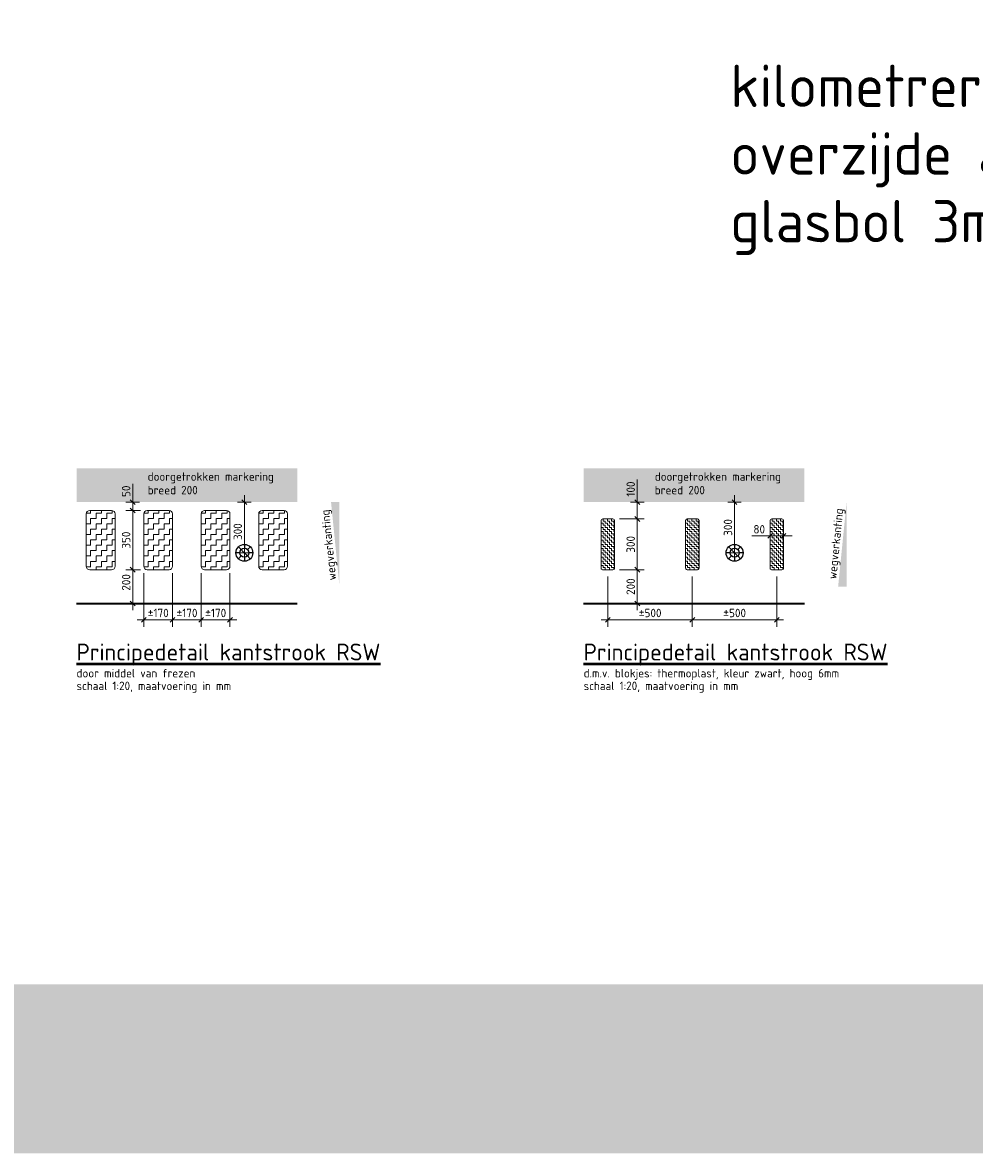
# Model space of a CAD drawing. Header units: metres. Extents: x -699 to 2316, y -1199 to 781.
# Tile 155 of 256: x -22.22 to -16.59, y -96.13 to -89.45. Entities that reach past the tile are written whole.
import ezdxf
from ezdxf.enums import TextEntityAlignment as Align

# ---------------------------------------------------------------- set-up
doc = ezdxf.new("R2010")
doc.units = ezdxf.units.M
doc.header["$PDMODE"] = 1
for name, color, linetype, lineweight in [('N-WA-IE-MEUBILAIR_WEGMEUBILAIR-S', 7, 'Continuous', 25), ('N-WA-VW-MARKERING_DYNAMISCH-G', 7, 'Continuous', 35), ('N-WE-VH-KANTVERHARDING-G', 210, 'Continuous', 35), ('N-WE-VW-MARKERING_LANGS_STREEP_DOORGETROKKEN_020-G', 7, 'Continuous', 18), ('X-XX-AL-M', 7, 'Continuous', 18), ('X-XX-AL-T25', 7, 'Continuous', 25), ('X-XX-AL-T50', 130, 'Continuous', 50)]:
    doc.layers.add(name, color=color, linetype=linetype, lineweight=lineweight)
doc.layers.add('X-XX-AL-TEKENBLAD_VIEWPORT-G', color=7, linetype='Continuous', lineweight=18, plot=False)
doc.styles.add('NLCS-ISO', font='NLCS-ISO.ttf')
doc.styles.add('rtw_iso', font='iso-rtw.shx')
doc.dimstyles.new('RTW-LGO-20-B', dxfattribs={"dimtxt": 0.05, "dimasz": 0.01, "dimexe": 0.04, "dimexo": 0.04, "dimgap": 0.014, "dimtad": 1, "dimdec": 0, "dimlfac": 1000, "dimzin": 0, "dimdsep": 46, "dimtxsty": 'rtw_iso', "dimblk1": 'RTW-TIC-V1', "dimblk2": 'RTW-TIC-V1', "dimsah": 1, "dimcen": 2.5, "dimdle": 2, "dimclrd": 8, "dimclre": 8, "dimclrt": 256, "dimaunit": 2, "dimadec": 6, "dimazin": 0, "dimtfac": 1, "dimtdec": 4, "dimtmove": 0, "dimatfit": 0, "dimldrblk": 'RTW-TIC-V1', "dimfxl": 1, "dimtolj": 1, "dimtzin": 0, "dimlwd": 18, "dimlwe": 18, "dimarcsym": 0})

# ---------------------------------------------------------------- blocks, each defined once
blk = doc.blocks.new('SIE-WEG_GLASBOLREFLECTOR-SO')
for p, q in [((-0.375, 0), (-0.199, 0)), ((-0.141, 0.141), (-0.265, 0.265)), ((0, 0.2), (0, 0.375)), ((0.142, 0.141), (0.265, 0.265)), ((0.201, 0), (0.375, 0)), ((-0.265, -0.266), (-0.141, -0.141)), ((0, -0.375), (0, -0.2)), ((0.265, -0.266), (0.142, -0.142))]:
    blk.add_line(p, q)
for centre, radius in [((0, 0), 0.375), ((0.001, 0), 0.2)]:
    blk.add_circle(centre, radius)
blk = doc.blocks.new('glasbol')
at = {"layer": 'N-WA-IE-MEUBILAIR_WEGMEUBILAIR-S'}
blk.add_blockref('SIE-WEG_GLASBOLREFLECTOR-SO', (-0.001, 0), dxfattribs=at)
blk = doc.blocks.new('RTW-TIC-V1')
at = {"color": 0, "lineweight": 18}
for p, q in [((0, 0), (-5, 0)), ((-1.41, -1.41), (1.41, 1.41)), ((0, 0), (0, 4)), ((0, 0), (4, 0)), ((0, 0), (0, -4))]:
    blk.add_line(p, q, dxfattribs=at)
blk = doc.blocks.new('*D396')
at = {"layer": 'Defpoints', "color": 0, "transparency": 16777216}
for p in [(-18.0056, -92.283), (-18.0056, -92.283), (-18.0056, -92.583)]:
    blk.add_point(p, dxfattribs=at)
at = {"layer": 'X-XX-AL-M', "color": 8, "lineweight": 18, "transparency": 16777216}
blk.add_line((-18.0056, -92.573), (-18.0056, -92.293), dxfattribs=at)
at = {"layer": 'X-XX-AL-M', "color": 8, "lineweight": 18, "transparency": 16777216, "xscale": 0.01, "yscale": 0.01, "zscale": 0.01}
for p, rotation in [((-18.0056, -92.283), 90), ((-18.0056, -92.583), 270)]:
    blk.add_blockref('RTW-TIC-V1', p, dxfattribs=dict(at, rotation=rotation))
at = {"layer": 'X-XX-AL-M', "transparency": 16777216, "insert": (-18.0446, -92.433), "char_height": 0.05, "attachment_point": 5, "rotation": 90, "style": 'NLCS-ISO'}
blk.add_mtext('\\A1;300', dxfattribs=at)
blk = doc.blocks.new('*D401')
at = {"layer": 'Defpoints', "color": 0, "transparency": 16777216}
for p in [(-17.7956, -92.483), (-17.7956, -92.483), (-17.7156, -92.483)]:
    blk.add_point(p, dxfattribs=at)
at = {"layer": 'X-XX-AL-M', "color": 8, "lineweight": 18, "transparency": 16777216}
for p, q in [((-17.8056, -92.483), (-17.9036, -92.483)), ((-17.7156, -92.483), (-17.7956, -92.483)), ((-17.7056, -92.483), (-17.6956, -92.483))]:
    blk.add_line(p, q, dxfattribs=at)
at = {"layer": 'X-XX-AL-M', "color": 8, "lineweight": 18, "transparency": 16777216, "xscale": 0.01, "yscale": 0.01, "zscale": 0.01}
blk.add_blockref('RTW-TIC-V1', (-17.7956, -92.483), dxfattribs=at)
at = {"layer": 'X-XX-AL-M', "color": 8, "lineweight": 18, "transparency": 16777216, "xscale": 0.01, "yscale": 0.01, "zscale": 0.01, "rotation": 180}
blk.add_blockref('RTW-TIC-V1', (-17.7156, -92.483), dxfattribs=at)
at = {"layer": 'X-XX-AL-M', "transparency": 16777216, "insert": (-17.8596, -92.444), "char_height": 0.05, "attachment_point": 5, "style": 'NLCS-ISO'}
blk.add_mtext('\\A1;80', dxfattribs=at)
blk = doc.blocks.new('*D402')
at = {"layer": 'Defpoints', "color": 0, "transparency": 16777216}
for p in [(-18.7256, -92.683), (-18.5861, -92.883), (-18.5811, -92.883)]:
    blk.add_point(p, dxfattribs=at)
at = {"layer": 'X-XX-AL-M', "color": 8, "lineweight": 18, "transparency": 16777216}
for p, q in [((-18.6856, -92.683), (-18.5411, -92.683)), ((-18.5811, -92.693), (-18.5811, -92.873)), ((-18.5461, -92.883), (-18.5411, -92.883))]:
    blk.add_line(p, q, dxfattribs=at)
at = {"layer": 'X-XX-AL-M', "color": 8, "lineweight": 18, "transparency": 16777216, "xscale": 0.01, "yscale": 0.01, "zscale": 0.01}
for p, rotation in [((-18.5811, -92.683), 90), ((-18.5811, -92.883), 270)]:
    blk.add_blockref('RTW-TIC-V1', p, dxfattribs=dict(at, rotation=rotation))
at = {"layer": 'X-XX-AL-M', "transparency": 16777216, "insert": (-18.6201, -92.783), "char_height": 0.05, "attachment_point": 5, "rotation": 90, "style": 'NLCS-ISO'}
blk.add_mtext('\\A1;200', dxfattribs=at)
blk = doc.blocks.new('*D403')
at = {"layer": 'Defpoints', "color": 0, "transparency": 16777216}
for p in [(-18.7256, -92.383), (-18.5811, -92.683), (-18.5811, -92.683)]:
    blk.add_point(p, dxfattribs=at)
at = {"layer": 'X-XX-AL-M', "color": 8, "lineweight": 18, "transparency": 16777216}
for p, q in [((-18.6856, -92.383), (-18.5411, -92.383)), ((-18.5811, -92.393), (-18.5811, -92.673))]:
    blk.add_line(p, q, dxfattribs=at)
at = {"layer": 'X-XX-AL-M', "color": 8, "lineweight": 18, "transparency": 16777216, "xscale": 0.01, "yscale": 0.01, "zscale": 0.01}
for p, rotation in [((-18.5811, -92.383), 90), ((-18.5811, -92.683), 270)]:
    blk.add_blockref('RTW-TIC-V1', p, dxfattribs=dict(at, rotation=rotation))
at = {"layer": 'X-XX-AL-M', "transparency": 16777216, "insert": (-18.6201, -92.533), "char_height": 0.05, "attachment_point": 5, "rotation": 90, "style": 'NLCS-ISO'}
blk.add_mtext('\\A1;300', dxfattribs=at)
blk = doc.blocks.new('*D404')
at = {"layer": 'Defpoints', "color": 0, "transparency": 16777216}
for p in [(-18.5811, -92.283), (-18.5811, -92.283), (-18.7256, -92.383)]:
    blk.add_point(p, dxfattribs=at)
at = {"layer": 'X-XX-AL-M', "color": 8, "lineweight": 18, "transparency": 16777216}
for p, q in [((-18.5811, -92.273), (-18.5811, -92.1496)), ((-18.5811, -92.383), (-18.5811, -92.283)), ((-18.6856, -92.383), (-18.5411, -92.383)), ((-18.5811, -92.393), (-18.5811, -92.403))]:
    blk.add_line(p, q, dxfattribs=at)
at = {"layer": 'X-XX-AL-M', "color": 8, "lineweight": 18, "transparency": 16777216, "xscale": 0.01, "yscale": 0.01, "zscale": 0.01}
for p, rotation in [((-18.5811, -92.283), 270), ((-18.5811, -92.383), 90)]:
    blk.add_blockref('RTW-TIC-V1', p, dxfattribs=dict(at, rotation=rotation))
at = {"layer": 'X-XX-AL-M', "transparency": 16777216, "insert": (-18.6201, -92.2061), "char_height": 0.05, "attachment_point": 5, "rotation": 90, "style": 'NLCS-ISO'}
blk.add_mtext('\\A1;100', dxfattribs=at)
blk = doc.blocks.new('*D405')
at = {"layer": 'Defpoints', "color": 0, "transparency": 16777216}
for p in [(-18.7556, -92.683), (-18.2556, -92.683), (-18.2556, -92.9798)]:
    blk.add_point(p, dxfattribs=at)
at = {"layer": 'X-XX-AL-M', "color": 8, "lineweight": 18, "transparency": 16777216}
for p, q in [((-18.7556, -92.723), (-18.7556, -93.0198)), ((-18.2556, -92.723), (-18.2556, -93.0198)), ((-18.7456, -92.9798), (-18.2656, -92.9798))]:
    blk.add_line(p, q, dxfattribs=at)
at = {"layer": 'X-XX-AL-M', "color": 8, "lineweight": 18, "transparency": 16777216, "xscale": 0.01, "yscale": 0.01, "zscale": 0.01, "rotation": 180}
blk.add_blockref('RTW-TIC-V1', (-18.7556, -92.9798), dxfattribs=at)
at = {"layer": 'X-XX-AL-M', "color": 8, "lineweight": 18, "transparency": 16777216, "xscale": 0.01, "yscale": 0.01, "zscale": 0.01}
blk.add_blockref('RTW-TIC-V1', (-18.2556, -92.9798), dxfattribs=at)
at = {"layer": 'X-XX-AL-M', "transparency": 16777216, "insert": (-18.5056, -92.9388), "char_height": 0.05, "attachment_point": 5, "style": 'NLCS-ISO'}
blk.add_mtext('\\A1;{\\H1.083x;±}500', dxfattribs=at)
blk = doc.blocks.new('*D406')
at = {"layer": 'Defpoints', "color": 0, "transparency": 16777216}
for p in [(-18.2556, -92.683), (-17.7556, -92.683), (-17.7556, -92.9798)]:
    blk.add_point(p, dxfattribs=at)
at = {"layer": 'X-XX-AL-M', "color": 8, "lineweight": 18, "transparency": 16777216}
for p, q in [((-18.2556, -92.723), (-18.2556, -93.0198)), ((-17.7556, -92.723), (-17.7556, -93.0198)), ((-18.2456, -92.9798), (-17.7656, -92.9798))]:
    blk.add_line(p, q, dxfattribs=at)
at = {"layer": 'X-XX-AL-M', "color": 8, "lineweight": 18, "transparency": 16777216, "xscale": 0.01, "yscale": 0.01, "zscale": 0.01, "rotation": 180}
blk.add_blockref('RTW-TIC-V1', (-18.2556, -92.9798), dxfattribs=at)
at = {"layer": 'X-XX-AL-M', "color": 8, "lineweight": 18, "transparency": 16777216, "xscale": 0.01, "yscale": 0.01, "zscale": 0.01}
blk.add_blockref('RTW-TIC-V1', (-17.7556, -92.9798), dxfattribs=at)
at = {"layer": 'X-XX-AL-M', "transparency": 16777216, "insert": (-18.0056, -92.9388), "char_height": 0.05, "attachment_point": 5, "style": 'NLCS-ISO'}
blk.add_mtext('\\A1;{\\H1.083x;±}500', dxfattribs=at)
blk = doc.blocks.new('*D420')
at = {"layer": 'Defpoints', "color": 0, "transparency": 16777216}
for p in [(-21.4806, -92.683), (-21.5711, -92.883), (-21.5661, -92.883)]:
    blk.add_point(p, dxfattribs=at)
at = {"layer": 'X-XX-AL-M', "color": 8, "lineweight": 18, "transparency": 16777216}
for p, q in [((-21.5206, -92.683), (-21.6061, -92.683)), ((-21.5661, -92.693), (-21.5661, -92.873)), ((-21.5311, -92.883), (-21.5261, -92.883))]:
    blk.add_line(p, q, dxfattribs=at)
at = {"layer": 'X-XX-AL-M', "color": 8, "lineweight": 18, "transparency": 16777216, "xscale": 0.01, "yscale": 0.01, "zscale": 0.01}
for p, rotation in [((-21.5661, -92.683), 90), ((-21.5661, -92.883), 270)]:
    blk.add_blockref('RTW-TIC-V1', p, dxfattribs=dict(at, rotation=rotation))
at = {"layer": 'X-XX-AL-M', "transparency": 16777216, "insert": (-21.6051, -92.758), "char_height": 0.05, "attachment_point": 5, "rotation": 90, "style": 'NLCS-ISO'}
blk.add_mtext('\\A1;200', dxfattribs=at)
blk = doc.blocks.new('*D421')
at = {"layer": 'Defpoints', "color": 0, "transparency": 16777216}
for p in [(-21.4806, -92.333), (-21.5661, -92.683), (-21.5661, -92.683)]:
    blk.add_point(p, dxfattribs=at)
at = {"layer": 'X-XX-AL-M', "color": 8, "lineweight": 18, "transparency": 16777216}
for p, q in [((-21.5206, -92.333), (-21.6061, -92.333)), ((-21.5661, -92.343), (-21.5661, -92.673))]:
    blk.add_line(p, q, dxfattribs=at)
at = {"layer": 'X-XX-AL-M', "color": 8, "lineweight": 18, "transparency": 16777216, "xscale": 0.01, "yscale": 0.01, "zscale": 0.01}
for p, rotation in [((-21.5661, -92.333), 90), ((-21.5661, -92.683), 270)]:
    blk.add_blockref('RTW-TIC-V1', p, dxfattribs=dict(at, rotation=rotation))
at = {"layer": 'X-XX-AL-M', "transparency": 16777216, "insert": (-21.6051, -92.508), "char_height": 0.05, "attachment_point": 5, "rotation": 90, "style": 'NLCS-ISO'}
blk.add_mtext('\\A1;350', dxfattribs=at)
blk = doc.blocks.new('*D422')
at = {"layer": 'Defpoints', "color": 0, "transparency": 16777216}
for p in [(-21.5661, -92.283), (-21.5661, -92.283), (-21.4806, -92.333)]:
    blk.add_point(p, dxfattribs=at)
at = {"layer": 'X-XX-AL-M', "color": 8, "lineweight": 18, "transparency": 16777216}
for p, q in [((-21.5661, -92.273), (-21.5661, -92.175)), ((-21.5661, -92.333), (-21.5661, -92.283)), ((-21.5206, -92.333), (-21.6061, -92.333)), ((-21.5661, -92.343), (-21.5661, -92.353))]:
    blk.add_line(p, q, dxfattribs=at)
at = {"layer": 'X-XX-AL-M', "color": 8, "lineweight": 18, "transparency": 16777216, "xscale": 0.01, "yscale": 0.01, "zscale": 0.01}
for p, rotation in [((-21.5661, -92.283), 270), ((-21.5661, -92.333), 90)]:
    blk.add_blockref('RTW-TIC-V1', p, dxfattribs=dict(at, rotation=rotation))
at = {"layer": 'X-XX-AL-M', "transparency": 16777216, "insert": (-21.6051, -92.219), "char_height": 0.05, "attachment_point": 5, "rotation": 90, "style": 'NLCS-ISO'}
blk.add_mtext('\\A1;50', dxfattribs=at)
blk = doc.blocks.new('*D423')
at = {"layer": 'Defpoints', "color": 0, "transparency": 16777216}
for p in [(-21.5006, -92.663), (-21.3306, -92.663), (-21.3306, -92.9798)]:
    blk.add_point(p, dxfattribs=at)
at = {"layer": 'X-XX-AL-M', "color": 8, "lineweight": 18, "transparency": 16777216}
for p, q in [((-21.5006, -92.703), (-21.5006, -93.0198)), ((-21.3306, -92.703), (-21.3306, -93.0198)), ((-21.4906, -92.9798), (-21.3406, -92.9798))]:
    blk.add_line(p, q, dxfattribs=at)
at = {"layer": 'X-XX-AL-M', "color": 8, "lineweight": 18, "transparency": 16777216, "xscale": 0.01, "yscale": 0.01, "zscale": 0.01, "rotation": 180}
blk.add_blockref('RTW-TIC-V1', (-21.5006, -92.9798), dxfattribs=at)
at = {"layer": 'X-XX-AL-M', "color": 8, "lineweight": 18, "transparency": 16777216, "xscale": 0.01, "yscale": 0.01, "zscale": 0.01}
blk.add_blockref('RTW-TIC-V1', (-21.3306, -92.9798), dxfattribs=at)
at = {"layer": 'X-XX-AL-M', "transparency": 16777216, "insert": (-21.4156, -92.9388), "char_height": 0.05, "attachment_point": 5, "style": 'NLCS-ISO'}
blk.add_mtext('\\A1;{\\H1.083x;±}170', dxfattribs=at)
blk = doc.blocks.new('*D424')
at = {"layer": 'Defpoints', "color": 0, "transparency": 16777216}
for p in [(-20.9056, -92.283), (-20.9056, -92.283), (-20.9056, -92.583)]:
    blk.add_point(p, dxfattribs=at)
at = {"layer": 'X-XX-AL-M', "color": 8, "lineweight": 18, "transparency": 16777216}
blk.add_line((-20.9056, -92.573), (-20.9056, -92.293), dxfattribs=at)
at = {"layer": 'X-XX-AL-M', "color": 8, "lineweight": 18, "transparency": 16777216, "xscale": 0.01, "yscale": 0.01, "zscale": 0.01}
for p, rotation in [((-20.9056, -92.283), 90), ((-20.9056, -92.583), 270)]:
    blk.add_blockref('RTW-TIC-V1', p, dxfattribs=dict(at, rotation=rotation))
at = {"layer": 'X-XX-AL-M', "transparency": 16777216, "insert": (-20.9446, -92.458), "char_height": 0.05, "attachment_point": 5, "rotation": 90, "style": 'NLCS-ISO'}
blk.add_mtext('\\A1;300', dxfattribs=at)
blk = doc.blocks.new('*D425')
at = {"layer": 'Defpoints', "color": 0, "transparency": 16777216}
for p in [(-21.3306, -92.663), (-21.1606, -92.663), (-21.1606, -92.9798)]:
    blk.add_point(p, dxfattribs=at)
at = {"layer": 'X-XX-AL-M', "color": 8, "lineweight": 18, "transparency": 16777216}
for p, q in [((-21.3306, -92.703), (-21.3306, -93.0198)), ((-21.1606, -92.703), (-21.1606, -93.0198)), ((-21.3206, -92.9798), (-21.1706, -92.9798))]:
    blk.add_line(p, q, dxfattribs=at)
at = {"layer": 'X-XX-AL-M', "color": 8, "lineweight": 18, "transparency": 16777216, "xscale": 0.01, "yscale": 0.01, "zscale": 0.01, "rotation": 180}
blk.add_blockref('RTW-TIC-V1', (-21.3306, -92.9798), dxfattribs=at)
at = {"layer": 'X-XX-AL-M', "color": 8, "lineweight": 18, "transparency": 16777216, "xscale": 0.01, "yscale": 0.01, "zscale": 0.01}
blk.add_blockref('RTW-TIC-V1', (-21.1606, -92.9798), dxfattribs=at)
at = {"layer": 'X-XX-AL-M', "transparency": 16777216, "insert": (-21.2456, -92.9388), "char_height": 0.05, "attachment_point": 5, "style": 'NLCS-ISO'}
blk.add_mtext('\\A1;{\\H1.083x;±}170', dxfattribs=at)
blk = doc.blocks.new('*D426')
at = {"layer": 'Defpoints', "color": 0, "transparency": 16777216}
for p in [(-21.1606, -92.663), (-20.9906, -92.663), (-20.9906, -92.9798)]:
    blk.add_point(p, dxfattribs=at)
at = {"layer": 'X-XX-AL-M', "color": 8, "lineweight": 18, "transparency": 16777216}
for p, q in [((-21.1606, -92.703), (-21.1606, -93.0198)), ((-20.9906, -92.703), (-20.9906, -93.0198)), ((-21.1506, -92.9798), (-21.0006, -92.9798))]:
    blk.add_line(p, q, dxfattribs=at)
at = {"layer": 'X-XX-AL-M', "color": 8, "lineweight": 18, "transparency": 16777216, "xscale": 0.01, "yscale": 0.01, "zscale": 0.01, "rotation": 180}
blk.add_blockref('RTW-TIC-V1', (-21.1606, -92.9798), dxfattribs=at)
at = {"layer": 'X-XX-AL-M', "color": 8, "lineweight": 18, "transparency": 16777216, "xscale": 0.01, "yscale": 0.01, "zscale": 0.01}
blk.add_blockref('RTW-TIC-V1', (-20.9906, -92.9798), dxfattribs=at)
at = {"layer": 'X-XX-AL-M', "transparency": 16777216, "insert": (-21.0756, -92.9388), "char_height": 0.05, "attachment_point": 5, "style": 'NLCS-ISO'}
blk.add_mtext('\\A1;{\\H1.083x;±}170', dxfattribs=at)

msp = doc.modelspace()

# ---------------------------------------------------------------- hatches: boundary and pattern name
at = {"layer": 'N-WA-VW-MARKERING_DYNAMISCH-G', "lineweight": 9}
h = msp.add_hatch(color=8, dxfattribs=at)
h.dxf.hatch_style = 1
h.paths.add_polyline_path([(-20.3428, -92.283), (-20.3928, -92.283), (-20.3428, -92.783)])
h = msp.add_hatch(color=8, dxfattribs=at)
h.dxf.hatch_style = 1
h.paths.add_polyline_path([(-17.3428, -92.783), (-17.3928, -92.783), (-17.3428, -92.283)])
h = msp.add_hatch(dxfattribs=at)
h.set_pattern_fill('ZIGZAG', color=8, scale=0.01, angle=50.39495, style=0)
h.set_pattern_definition([(1e-09, (277485.059655, -444242.431042), (0.0317499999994, 0.0317500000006), [0.03175, -0.03175]), (90, (277485.091405, -444242.431042), (-0.0317500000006, 0.0317499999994), [0.03175, -0.03175])])
edge = h.paths.add_edge_path()
edge.add_line((-21.8206, -92.333), (-21.6906, -92.333))
edge.add_arc((-21.6906, -92.353), 0.02, 0, 90, ccw=False)
edge.add_line((-21.6706, -92.353), (-21.6706, -92.663))
edge.add_arc((-21.6906, -92.663), 0.02, 270, 360, ccw=False)
edge.add_line((-21.6906, -92.683), (-21.8206, -92.683))
edge.add_arc((-21.8206, -92.663), 0.02, 180, 270, ccw=False)
edge.add_line((-21.8406, -92.663), (-21.8406, -92.353))
edge.add_arc((-21.8206, -92.353), 0.02, 90, 180, ccw=False)
h = msp.add_hatch(dxfattribs=at)
h.set_pattern_fill('ZIGZAG', color=8, scale=0.01, angle=50.39495, style=0)
h.set_pattern_definition([(1e-09, (277485.399655, -444242.431042), (0.0317499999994, 0.0317500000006), [0.03175, -0.03175]), (90, (277485.431405, -444242.431042), (-0.0317500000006, 0.0317499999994), [0.03175, -0.03175])])
edge = h.paths.add_edge_path()
edge.add_line((-21.4806, -92.333), (-21.3506, -92.333))
edge.add_arc((-21.3506, -92.353), 0.02, 0, 90, ccw=False)
edge.add_line((-21.3306, -92.353), (-21.3306, -92.663))
edge.add_arc((-21.3506, -92.663), 0.02, 270, 360, ccw=False)
edge.add_line((-21.3506, -92.683), (-21.4806, -92.683))
edge.add_arc((-21.4806, -92.663), 0.02, 180, 270, ccw=False)
edge.add_line((-21.5006, -92.663), (-21.5006, -92.353))
edge.add_arc((-21.4806, -92.353), 0.02, 90, 180, ccw=False)
h = msp.add_hatch(dxfattribs=at)
h.set_pattern_fill('ZIGZAG', color=8, scale=0.01, angle=50.39495, style=0)
h.set_pattern_definition([(1e-09, (277485.739655, -444242.431042), (0.0317499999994, 0.0317500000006), [0.03175, -0.03175]), (90, (277485.771405, -444242.431042), (-0.0317500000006, 0.0317499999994), [0.03175, -0.03175])])
edge = h.paths.add_edge_path()
edge.add_line((-21.1406, -92.333), (-21.0106, -92.333))
edge.add_arc((-21.0106, -92.353), 0.02, 0, 90, ccw=False)
edge.add_line((-20.9906, -92.353), (-20.9906, -92.663))
edge.add_arc((-21.0106, -92.663), 0.02, 270, 360, ccw=False)
edge.add_line((-21.0106, -92.683), (-21.1406, -92.683))
edge.add_arc((-21.1406, -92.663), 0.02, 180, 270, ccw=False)
edge.add_line((-21.1606, -92.663), (-21.1606, -92.353))
edge.add_arc((-21.1406, -92.353), 0.02, 90, 180, ccw=False)
h = msp.add_hatch(dxfattribs=at)
h.set_pattern_fill('ZIGZAG', color=8, scale=0.01, angle=50.39495, style=0)
h.set_pattern_definition([(1e-09, (277486.079655, -444242.431042), (0.0317499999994, 0.0317500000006), [0.03175, -0.03175]), (90, (277486.111405, -444242.431042), (-0.0317500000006, 0.0317499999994), [0.03175, -0.03175])])
edge = h.paths.add_edge_path()
edge.add_line((-20.8006, -92.333), (-20.6706, -92.333))
edge.add_arc((-20.6706, -92.353), 0.02, 0, 90, ccw=False)
edge.add_line((-20.6506, -92.353), (-20.6506, -92.663))
edge.add_arc((-20.6706, -92.663), 0.02, 270, 360, ccw=False)
edge.add_line((-20.6706, -92.683), (-20.8006, -92.683))
edge.add_arc((-20.8006, -92.663), 0.02, 180, 270, ccw=False)
edge.add_line((-20.8206, -92.663), (-20.8206, -92.353))
edge.add_arc((-20.8006, -92.353), 0.02, 90, 180, ccw=False)
h = msp.add_hatch(dxfattribs=at)
h.set_pattern_fill('ZIGZAG', color=8, scale=0.1, angle=90, style=0)
h.set_pattern_definition([(90, (-18.770586, -92.457961), (-0.0125, 0.0125), [0.0125, -0.0125]), (180, (-18.770586, -92.445461), (-0.0125, -0.0125), [0.0125, -0.0125])])
edge = h.paths.add_edge_path()
edge.add_line((-18.7256, -92.383), (-18.7856, -92.383))
edge.add_arc((-18.7856, -92.393), 0.01, 90, 180)
edge.add_line((-18.7956, -92.393), (-18.7956, -92.673))
edge.add_arc((-18.7856, -92.673), 0.01, 180, 270)
edge.add_line((-18.7856, -92.683), (-18.7256, -92.683))
edge.add_arc((-18.7256, -92.673), 0.01, 270, 360)
edge.add_line((-18.7156, -92.673), (-18.7156, -92.393))
edge.add_arc((-18.7256, -92.393), 0.01, 0, 90)
h = msp.add_hatch(dxfattribs=at)
h.set_pattern_fill('ZIGZAG', color=8, scale=0.1, angle=90, style=0)
h.set_pattern_definition([(90, (-18.270586, -92.457961), (-0.0125, 0.0125), [0.0125, -0.0125]), (180, (-18.270586, -92.445461), (-0.0125, -0.0125), [0.0125, -0.0125])])
edge = h.paths.add_edge_path()
edge.add_line((-18.2256, -92.383), (-18.2856, -92.383))
edge.add_arc((-18.2856, -92.393), 0.01, 90, 180)
edge.add_line((-18.2956, -92.393), (-18.2956, -92.673))
edge.add_arc((-18.2856, -92.673), 0.01, 180, 270)
edge.add_line((-18.2856, -92.683), (-18.2256, -92.683))
edge.add_arc((-18.2256, -92.673), 0.01, 270, 360)
edge.add_line((-18.2156, -92.673), (-18.2156, -92.393))
edge.add_arc((-18.2256, -92.393), 0.01, 0, 90)
h = msp.add_hatch(dxfattribs=at)
h.set_pattern_fill('ZIGZAG', color=8, scale=0.1, angle=90, style=0)
h.set_pattern_definition([(90, (-17.770586, -92.457961), (-0.0125, 0.0125), [0.0125, -0.0125]), (180, (-17.770586, -92.445461), (-0.0125, -0.0125), [0.0125, -0.0125])])
edge = h.paths.add_edge_path()
edge.add_line((-17.7256, -92.383), (-17.7856, -92.383))
edge.add_arc((-17.7856, -92.393), 0.01, 90, 180)
edge.add_line((-17.7956, -92.393), (-17.7956, -92.673))
edge.add_arc((-17.7856, -92.673), 0.01, 180, 270)
edge.add_line((-17.7856, -92.683), (-17.7256, -92.683))
edge.add_arc((-17.7256, -92.673), 0.01, 270, 360)
edge.add_line((-17.7156, -92.673), (-17.7156, -92.393))
edge.add_arc((-17.7256, -92.393), 0.01, 0, 90)

# ---------------------------------------------------------------- linework, layer by layer
at = {"layer": 'N-WA-VW-MARKERING_DYNAMISCH-G', "color": 8, "lineweight": 9}
for points in [[(-21.8206, -92.333), (-21.6906, -92.333, -0.414214), (-21.6706, -92.353), (-21.6706, -92.663, -0.414214), (-21.6906, -92.683), (-21.8206, -92.683, -0.414214), (-21.8406, -92.663), (-21.8406, -92.353, -0.414214)], [(-21.4806, -92.333), (-21.3506, -92.333, -0.414214), (-21.3306, -92.353), (-21.3306, -92.663, -0.414214), (-21.3506, -92.683), (-21.4806, -92.683, -0.414214), (-21.5006, -92.663), (-21.5006, -92.353, -0.414214)], [(-21.1406, -92.333), (-21.0106, -92.333, -0.414214), (-20.9906, -92.353), (-20.9906, -92.663, -0.414214), (-21.0106, -92.683), (-21.1406, -92.683, -0.414214), (-21.1606, -92.663), (-21.1606, -92.353, -0.414214)], [(-20.8006, -92.333), (-20.6706, -92.333, -0.414214), (-20.6506, -92.353), (-20.6506, -92.663, -0.414214), (-20.6706, -92.683), (-20.8006, -92.683, -0.414214), (-20.8206, -92.663), (-20.8206, -92.353, -0.414214)], [(-18.7256, -92.383), (-18.7856, -92.383, 0.414214), (-18.7956, -92.393), (-18.7956, -92.673, 0.414214), (-18.7856, -92.683), (-18.7256, -92.683, 0.414214), (-18.7156, -92.673), (-18.7156, -92.393, 0.414214)], [(-18.2256, -92.383), (-18.2856, -92.383, 0.414214), (-18.2956, -92.393), (-18.2956, -92.673, 0.414214), (-18.2856, -92.683), (-18.2256, -92.683, 0.414214), (-18.2156, -92.673), (-18.2156, -92.393, 0.414214)], [(-17.7256, -92.383), (-17.7856, -92.383, 0.414214), (-17.7956, -92.393), (-17.7956, -92.673, 0.414214), (-17.7856, -92.683), (-17.7256, -92.683, 0.414214), (-17.7156, -92.673), (-17.7156, -92.393, 0.414214)]]:
    msp.add_lwpolyline(points, format="xyb", close=True, dxfattribs=at)
at = {"layer": 'N-WE-VH-KANTVERHARDING-G'}
for p, q in [((-21.8984, -92.883), (-20.5928, -92.883)), ((-18.8984, -92.883), (-17.5928, -92.883))]:
    msp.add_line(p, q, dxfattribs=at)
at = {"layer": 'N-WE-VW-MARKERING_LANGS_STREEP_DOORGETROKKEN_020-G', "color": 253, "linetype": 'Continuous'}
for points in [[(-21.8974, -92.283), (-20.5928, -92.283), (-21.8974, -92.083), (-20.5928, -92.083)], [(-18.8974, -92.283), (-17.5928, -92.283), (-18.8974, -92.083), (-17.5928, -92.083)]]:
    msp.add_solid(points, dxfattribs=at)
at = {"layer": 'X-XX-AL-TEKENBLAD_VIEWPORT-G', "color": 3, "const_width": 1}
msp.add_lwpolyline([(-1.1361, -95.6337), (-39.9402, -95.6337), (-39.9402, -76.6719), (-1.1361, -76.6719)], dxfattribs=at)

# ---------------------------------------------------------------- block references
at = {"layer": 'N-WA-IE-MEUBILAIR_WEGMEUBILAIR-S', "xscale": 0.1333333, "yscale": 0.1333333, "zscale": 0.1333333, "rotation": 179.8276844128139}
for p in [(-20.9056, -92.583), (-18.0056, -92.583)]:
    msp.add_blockref('glasbol', p, dxfattribs=at)

# ---------------------------------------------------------------- texts
at = {"layer": 'X-XX-AL-T25', "style": 'NLCS-ISO'}
for s, p in [('kilometrering h.o.h. 200 m1 verspringend links/recht van de weg aanbrengen', (-18.0308, -90.0224)), ('overzijde aanbrengen bermplank', (-18.0308, -90.4224)), ('glasbol 3m uit hectometrering aanbrengen en voorts h.o.h. 25 m1', (-18.0308, -90.8224))]:
    msp.add_text(s, height=0.25, dxfattribs=at).set_placement(p, align=Align.BOTTOM_LEFT)
for s, p in [('doorgetrokken markering', (-21.4776, -92.1573)), ('doorgetrokken markering', (-18.4776, -92.1573)), ('breed 200', (-21.4776, -92.2373)), ('breed 200', (-18.4776, -92.2373)), ('breed 200', (-18.4776, -92.2373)), ('door middel van frezen', (-21.8984, -93.3197)), ('d.m.v. blokjes: thermoplast, kleur zwart, hoog 6mm', (-18.8984, -93.3197)), ('schaal 1:20, maatvoering in mm', (-21.8984, -93.3947)), ('schaal 1:20, maatvoering in mm', (-18.8984, -93.3947))]:
    msp.add_text(s, height=0.05, dxfattribs=at).set_placement(p)
for rotation, p in [(95.71059, (-20.3678, -92.533)), (84.28941, (-17.3678, -92.533))]:
    msp.add_text('wegverkanting', height=0.05, rotation=rotation, dxfattribs=at).set_placement(p, align=Align.BOTTOM_CENTER)
at = {"layer": 'X-XX-AL-T50', "style": 'NLCS-ISO'}
for p in [(-21.8984, -93.2197), (-18.8984, -93.2197)]:
    msp.add_text('%%UPrincipedetail kantstrook RSW', height=0.1, dxfattribs=at).set_placement(p)

# ---------------------------------------------------------------- dimensions: what is measured, and where the dimension line sits
at = {"layer": 'X-XX-AL-M'}
for base, p1, p2, picture, middle in [((-21.5661, -92.283), (-21.4806, -92.333), (-21.5661, -92.283), '*D422', (-21.5661, -92.219)), ((-18.5811, -92.283), (-18.7256, -92.383), (-18.5811, -92.283), '*D404', (-18.5811, -92.2061)), ((-20.9056, -92.283), (-20.9056, -92.583), (-20.9056, -92.283), '*D424', (-20.9056, -92.458)), ((-18.0056, -92.283), (-18.0056, -92.583), (-18.0056, -92.283), '*D396', (-18.0056, -92.433)), ((-21.5661, -92.683), (-21.4806, -92.333), (-21.5661, -92.683), '*D421', (-21.5661, -92.508)), ((-18.5811, -92.683), (-18.7256, -92.383), (-18.5811, -92.683), '*D403', (-18.5811, -92.533)), ((-21.5661, -92.883), (-21.4806, -92.683), (-21.5711, -92.883), '*D420', (-21.5661, -92.758)), ((-18.5811, -92.883), (-18.7256, -92.683), (-18.5861, -92.883), '*D402', (-18.5811, -92.783))]:
    dim = msp.add_linear_dim(base=base, p1=p1, p2=p2, angle=90, dimstyle='RTW-LGO-20-B', override={"dimtxsty": 'NLCS-ISO'}, dxfattribs=at)
    dim.commit()
    dim.dimension.update_dxf_attribs({"geometry": picture, "text_midpoint": middle, "dimtype": 160})
dim = msp.add_linear_dim(base=(-17.7956, -92.483), p1=(-17.7156, -92.483), p2=(-17.7956, -92.483), dimstyle='RTW-LGO-20-B', override={"dimtxsty": 'NLCS-ISO'}, dxfattribs=at)
dim.commit()
dim.dimension.update_dxf_attribs({"geometry": '*D401', "text_midpoint": (-17.8596, -92.444)})
for base, p1, p2, picture, middle in [((-21.3306, -92.9798), (-21.5006, -92.663), (-21.3306, -92.663), '*D423', (-21.4156, -92.9388)), ((-21.1606, -92.9798), (-21.3306, -92.663), (-21.1606, -92.663), '*D425', (-21.2456, -92.9388)), ((-20.9906, -92.9798), (-21.1606, -92.663), (-20.9906, -92.663), '*D426', (-21.0756, -92.9388)), ((-18.2556, -92.9798), (-18.7556, -92.683), (-18.2556, -92.683), '*D405', (-18.5056, -92.9388)), ((-17.7556, -92.9798), (-18.2556, -92.683), (-17.7556, -92.683), '*D406', (-18.0056, -92.9388))]:
    dim = msp.add_linear_dim(base=base, p1=p1, p2=p2, text='{\\H1.083x;±}<>', dimstyle='RTW-LGO-20-B', override={"dimtxsty": 'NLCS-ISO'}, dxfattribs=at)
    dim.commit()
    dim.dimension.update_dxf_attribs({"geometry": picture, "text_midpoint": middle})

doc.saveas('drawing.dxf')
